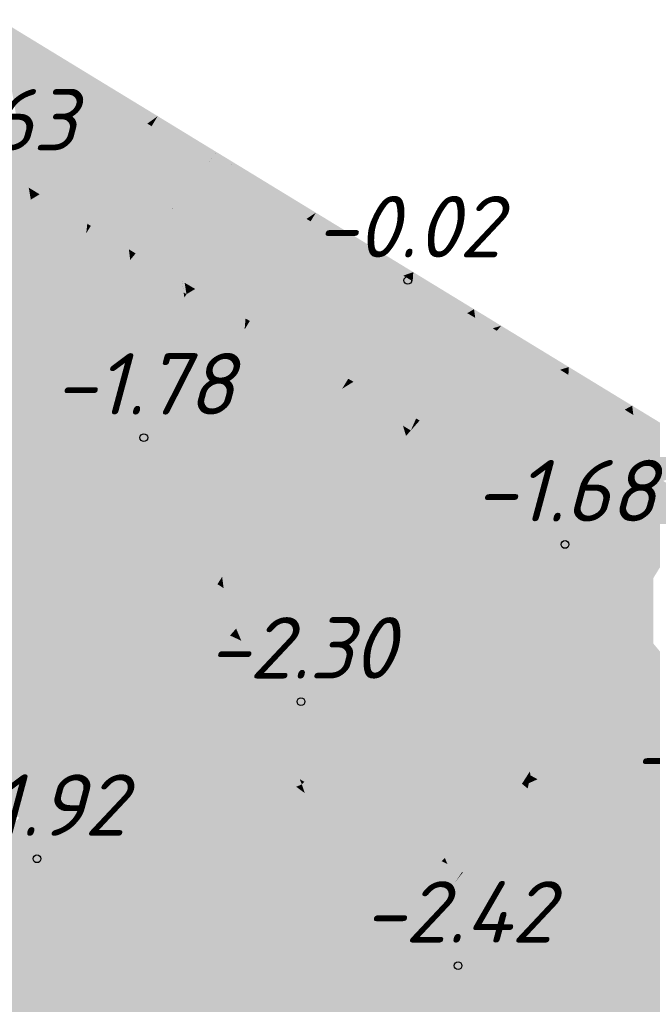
# Model space of a CAD drawing. Header units: metres. Extents: x 30306 to 66711, y 390887 to 402752.
# Tile 61 of 80: x 66217 to 66227, y 402670 to 402686. Entities that reach past the tile are written whole.
import ezdxf

# ---------------------------------------------------------------- set-up
doc = ezdxf.new("R2010")
doc.units = ezdxf.units.M
for name, color, linetype in [('GM-C3D-SURFACE-LABELS', 1, 'Continuous'), ('GM-C3D-SURFACE-TIN', 7, 'Continuous'), ('GM-C3D-SURFACE-TIN LABEL', 7, 'Continuous')]:
    doc.layers.add(name, color=color, linetype=linetype)
doc.styles.get("Standard").update_dxf_attribs({"font": 'isocpeur.ttf'})

msp = doc.modelspace()

# ---------------------------------------------------------------- linework, layer by layer
at = {"layer": 'GM-C3D-SURFACE-TIN', "color": 23, "linetype": 'Continuous', "lineweight": -3}
for points in [[(66216.363, 402685.75), (66217.996, 402684.96), (66216.323, 402685.981)], [(66216.363, 402685.75), (66217.779, 402684.876), (66217.996, 402684.96)], [(66217.899, 402684.802), (66217.996, 402684.96), (66217.779, 402684.876)], [(66217.974, 402684.756), (66217.996, 402684.96), (66217.899, 402684.802)], [(66217.974, 402684.756), (66218.897, 402684.411), (66217.996, 402684.96)], [(66217.974, 402684.756), (66218.728, 402684.29), (66218.897, 402684.411)], [(66218.797, 402684.247), (66218.897, 402684.411), (66218.728, 402684.29)], [(66218.937, 402684.161), (66218.897, 402684.411), (66218.797, 402684.247)], [(66218.937, 402684.161), (66219.579, 402683.994), (66218.897, 402684.411)], [(66218.937, 402684.161), (66219.504, 402683.811), (66219.579, 402683.994)], [(66219.734, 402683.672), (66219.579, 402683.994), (66219.504, 402683.811)], [(66219.734, 402683.672), (66219.855, 402683.826), (66219.579, 402683.994)], [(66219.967, 402683.53), (66219.855, 402683.826), (66219.734, 402683.671)], [(66219.734, 402683.672), (66219.734, 402683.671), (66219.855, 402683.826)], [(66219.967, 402683.53), (66220.134, 402683.656), (66219.855, 402683.826)], [(66219.967, 402683.53), (66219.968, 402683.53), (66220.134, 402683.656)], [(66219.968, 402683.53), (66220.1, 402683.453), (66220.134, 402683.656)], [(66220.43, 402683.259), (66220.134, 402683.656), (66220.1, 402683.453)], [(66220.43, 402683.259), (66220.526, 402683.417), (66220.134, 402683.656)], [(66220.43, 402683.259), (66220.508, 402683.213), (66220.526, 402683.417)], [(66221.317, 402682.739), (66220.526, 402683.417), (66220.508, 402683.213)], [(66221.317, 402682.739), (66221.471, 402682.84), (66220.526, 402683.417)], [(66221.317, 402682.739), (66221.385, 402682.7), (66221.471, 402682.84)], [(66221.385, 402682.7), (66221.502, 402682.631), (66221.471, 402682.84)], [(66222.892, 402681.816), (66223.056, 402681.873), (66221.471, 402682.84)], [(66222.892, 402681.816), (66221.471, 402682.84), (66221.502, 402682.631)], [(66222.892, 402681.816), (66222.987, 402681.76), (66223.056, 402681.873)], [(66222.987, 402681.76), (66223.046, 402681.726), (66223.056, 402681.873)], [(66223.934, 402681.205), (66223.056, 402681.873), (66223.046, 402681.726)], [(66223.934, 402681.205), (66224.044, 402681.27), (66223.056, 402681.873)], [(66223.934, 402681.205), (66223.986, 402681.175), (66224.044, 402681.27)], [(66224.064, 402681.129), (66224.044, 402681.27), (66223.986, 402681.175)], [(66224.18, 402681.061), (66224.224, 402681.161), (66224.044, 402681.27)], [(66224.18, 402681.061), (66224.044, 402681.27), (66224.064, 402681.129)], [(66224.35, 402680.958), (66224.224, 402681.161), (66224.18, 402681.061)], [(66224.35, 402680.958), (66224.485, 402681.001), (66224.224, 402681.161)], [(66224.35, 402680.958), (66224.416, 402680.918), (66224.485, 402681.001)], [(66224.416, 402680.918), (66225.587, 402680.329), (66224.485, 402681.001)], [(66224.416, 402680.918), (66225.283, 402680.383), (66225.587, 402680.329)], [(66225.283, 402680.383), (66225.445, 402680.284), (66225.587, 402680.329)], [(66225.528, 402680.233), (66225.587, 402680.329), (66225.445, 402680.284)], [(66225.58, 402680.2), (66225.587, 402680.329), (66225.528, 402680.233)], [(66225.58, 402680.2), (66226.618, 402679.7), (66225.587, 402680.329)], [(66225.58, 402680.2), (66226.496, 402679.635), (66226.618, 402679.7)], [(66226.556, 402679.598), (66226.618, 402679.7), (66226.496, 402679.635)], [(66226.637, 402679.548), (66226.618, 402679.7), (66226.556, 402679.598)], [(66226.637, 402679.548), (66228.117, 402678.786), (66226.618, 402679.7)], [(66226.637, 402679.548), (66227.955, 402678.735), (66228.117, 402678.786)]]:
    msp.add_solid(points, dxfattribs=at)
at = {"layer": 'GM-C3D-SURFACE-TIN', "color": 40, "linetype": 'Continuous', "lineweight": -3}
for points in [[(66216.514, 402684.88), (66217.779, 402684.876), (66216.363, 402685.75)], [(66216.514, 402684.88), (66217.007, 402684.575), (66217.779, 402684.876)], [(66217.555, 402684.237), (66217.779, 402684.876), (66217.007, 402684.575)], [(66217.555, 402684.237), (66217.899, 402684.802), (66217.779, 402684.876)], [(66217.896, 402684.026), (66217.899, 402684.802), (66217.555, 402684.237)], [(66217.896, 402684.026), (66217.974, 402684.756), (66217.899, 402684.802)], [(66217.896, 402684.026), (66218.728, 402684.29), (66217.974, 402684.756)], [(66217.896, 402684.026), (66218.147, 402683.871), (66218.728, 402684.29)], [(66218.453, 402683.683), (66218.728, 402684.29), (66218.147, 402683.871)], [(66218.453, 402683.683), (66218.797, 402684.247), (66218.728, 402684.29)], [(66219.077, 402683.297), (66218.797, 402684.247), (66218.453, 402683.683)], [(66219.077, 402683.297), (66218.937, 402684.161), (66218.797, 402684.247)], [(66219.077, 402683.297), (66219.504, 402683.811), (66218.937, 402684.161)], [(66219.077, 402683.297), (66219.251, 402683.189), (66219.504, 402683.811)], [(66219.322, 402683.146), (66219.504, 402683.811), (66219.251, 402683.189)], [(66219.322, 402683.146), (66219.734, 402683.672), (66219.504, 402683.811)], [(66219.322, 402683.146), (66219.734, 402683.671), (66219.734, 402683.672)], [(66219.322, 402683.146), (66219.324, 402683.145), (66219.734, 402683.671)], [(66219.397, 402683.102), (66219.734, 402683.671), (66219.324, 402683.145)], [(66219.397, 402683.102), (66219.967, 402683.53), (66219.734, 402683.671)], [(66219.397, 402683.102), (66219.398, 402683.101), (66219.968, 402683.53)], [(66219.397, 402683.102), (66219.968, 402683.53), (66219.967, 402683.53)], [(66219.398, 402683.101), (66220.1, 402683.453), (66219.968, 402683.53)], [(66219.398, 402683.101), (66219.982, 402682.758), (66220.1, 402683.453)], [(66220.087, 402682.697), (66220.1, 402683.453), (66219.982, 402682.758)], [(66220.087, 402682.697), (66220.43, 402683.259), (66220.1, 402683.453)], [(66220.087, 402682.697), (66220.508, 402683.213), (66220.43, 402683.259)], [(66220.087, 402682.697), (66220.445, 402682.487), (66220.508, 402683.213)], [(66220.703, 402682.336), (66220.508, 402683.213), (66220.445, 402682.487)], [(66220.703, 402682.336), (66221.317, 402682.739), (66220.508, 402683.213)], [(66220.703, 402682.336), (66221.385, 402682.7), (66221.317, 402682.739)], [(66220.703, 402682.336), (66221.042, 402682.137), (66221.385, 402682.7)], [(66221.042, 402682.137), (66221.502, 402682.631), (66221.385, 402682.7)], [(66221.042, 402682.137), (66221.627, 402681.794), (66221.502, 402682.631)], [(66222.073, 402681.533), (66222.892, 402681.816), (66221.502, 402682.631)], [(66222.073, 402681.533), (66221.502, 402682.631), (66221.627, 402681.794)], [(66222.073, 402681.533), (66222.987, 402681.76), (66222.892, 402681.816)], [(66222.073, 402681.533), (66222.644, 402681.198), (66222.987, 402681.76)], [(66222.644, 402681.198), (66223.046, 402681.726), (66222.987, 402681.76)], [(66222.644, 402681.198), (66222.997, 402680.991), (66223.046, 402681.726)], [(66223.284, 402680.823), (66223.046, 402681.726), (66222.997, 402680.991)], [(66223.284, 402680.823), (66223.934, 402681.205), (66223.046, 402681.726)], [(66223.284, 402680.823), (66223.986, 402681.175), (66223.934, 402681.205)], [(66223.284, 402680.823), (66223.643, 402680.612), (66223.986, 402681.175)], [(66223.731, 402680.561), (66223.986, 402681.175), (66223.643, 402680.612)], [(66223.731, 402680.561), (66224.064, 402681.129), (66223.986, 402681.175)], [(66223.731, 402680.561), (66224.098, 402680.878), (66224.064, 402681.129)], [(66224.098, 402680.878), (66224.18, 402681.061), (66224.064, 402681.129)], [(66224.098, 402680.878), (66224.35, 402680.958), (66224.18, 402681.061)], [(66223.731, 402680.561), (66223.911, 402680.456), (66224.098, 402680.878)], [(66223.987, 402680.409), (66224.098, 402680.878), (66223.911, 402680.456)], [(66223.987, 402680.409), (66224.138, 402680.588), (66224.098, 402680.878)], [(66224.138, 402680.588), (66224.35, 402680.958), (66224.098, 402680.878)], [(66224.138, 402680.588), (66224.416, 402680.918), (66224.35, 402680.958)], [(66224.138, 402680.588), (66225.283, 402680.383), (66224.416, 402680.918)], [(66224.178, 402680.292), (66224.138, 402680.588), (66223.987, 402680.409)], [(66224.178, 402680.292), (66225.283, 402680.383), (66224.138, 402680.588)], [(66224.178, 402680.292), (66225.445, 402680.284), (66225.283, 402680.383)], [(66224.178, 402680.292), (66224.62, 402680.019), (66225.445, 402680.284)], [(66225.185, 402679.671), (66225.445, 402680.284), (66224.62, 402680.019)], [(66225.185, 402679.671), (66225.528, 402680.233), (66225.445, 402680.284)], [(66225.544, 402679.449), (66225.528, 402680.233), (66225.185, 402679.671)], [(66225.544, 402679.449), (66225.58, 402680.2), (66225.528, 402680.233)], [(66225.544, 402679.449), (66226.496, 402679.635), (66225.58, 402680.2)], [(66225.544, 402679.449), (66225.823, 402679.277), (66226.496, 402679.635)], [(66226.213, 402679.036), (66226.496, 402679.635), (66225.823, 402679.277)], [(66226.213, 402679.036), (66226.556, 402679.598), (66226.496, 402679.635)], [(66226.74, 402678.711), (66226.556, 402679.598), (66226.213, 402679.036)], [(66226.74, 402678.711), (66226.637, 402679.548), (66226.556, 402679.598)], [(66226.74, 402678.711), (66227.955, 402678.735), (66226.637, 402679.548)], [(66226.74, 402678.711), (66227.121, 402678.476), (66227.955, 402678.735)]]:
    msp.add_solid(points, dxfattribs=at)
at = {"layer": 'GM-C3D-SURFACE-TIN', "color": 50, "linetype": 'Continuous', "lineweight": -3}
for points in [[(66216.595, 402684.415), (66217.007, 402684.575), (66216.514, 402684.88)], [(66216.595, 402684.415), (66217.555, 402684.237), (66217.007, 402684.575)], [(66216.66, 402684.044), (66216.595, 402684.415), (66216.208, 402684.322)], [(66216.66, 402684.044), (66217.378, 402683.948), (66216.595, 402684.415)], [(66216.595, 402684.415), (66217.378, 402683.948), (66217.555, 402684.237)], [(66217.378, 402683.948), (66217.896, 402684.026), (66217.555, 402684.237)], [(66216.66, 402684.044), (66217.224, 402683.696), (66217.378, 402683.948)], [(66217.378, 402683.948), (66217.857, 402683.663), (66217.896, 402684.026)], [(66217.857, 402683.663), (66218.147, 402683.871), (66217.896, 402684.026)], [(66217.224, 402683.696), (66217.857, 402683.663), (66217.378, 402683.948)], [(66217.857, 402683.663), (66218.453, 402683.683), (66218.147, 402683.871)], [(66217.224, 402683.696), (66217.563, 402683.488), (66217.857, 402683.663)], [(66217.822, 402683.328), (66217.857, 402683.663), (66217.563, 402683.488)], [(66217.822, 402683.328), (66218.285, 402683.408), (66217.857, 402683.663)], [(66217.857, 402683.663), (66218.285, 402683.408), (66218.453, 402683.683)], [(66218.285, 402683.408), (66219.077, 402683.297), (66218.453, 402683.683)], [(66217.822, 402683.328), (66218.123, 402683.143), (66218.285, 402683.408)], [(66218.334, 402683.013), (66218.285, 402683.408), (66218.123, 402683.143)], [(66218.334, 402683.013), (66219.135, 402682.902), (66218.285, 402683.408)], [(66218.285, 402683.408), (66219.135, 402682.902), (66219.139, 402682.913)], [(66218.285, 402683.408), (66219.139, 402682.913), (66219.077, 402683.297)], [(66219.139, 402682.913), (66219.251, 402683.189), (66219.077, 402683.297)], [(66219.139, 402682.913), (66219.322, 402683.146), (66219.251, 402683.189)], [(66219.14, 402682.908), (66219.322, 402683.146), (66219.139, 402682.913)], [(66219.14, 402682.908), (66219.324, 402683.145), (66219.322, 402683.146)], [(66219.14, 402682.908), (66219.397, 402683.102), (66219.324, 402683.145)], [(66219.14, 402682.906), (66219.398, 402683.101), (66219.397, 402683.102)], [(66219.14, 402682.906), (66219.397, 402683.102), (66219.14, 402682.908)], [(66219.927, 402682.435), (66219.398, 402683.101), (66219.14, 402682.906)], [(66219.927, 402682.435), (66219.982, 402682.758), (66219.398, 402683.101)], [(66218.334, 402683.013), (66218.926, 402682.649), (66219.135, 402682.902)], [(66218.926, 402682.649), (66219.191, 402682.49), (66219.135, 402682.902)], [(66219.135, 402682.902), (66219.14, 402682.908), (66219.139, 402682.913)], [(66219.135, 402682.902), (66219.14, 402682.906), (66219.14, 402682.908)], [(66219.141, 402682.898), (66219.14, 402682.906), (66219.135, 402682.902)], [(66219.195, 402682.488), (66219.141, 402682.898), (66219.135, 402682.902)], [(66219.195, 402682.488), (66219.135, 402682.902), (66219.191, 402682.49)], [(66219.927, 402682.435), (66219.14, 402682.906), (66219.141, 402682.898)], [(66219.195, 402682.488), (66219.209, 402682.479), (66219.141, 402682.898)], [(66219.758, 402682.158), (66219.927, 402682.435), (66219.141, 402682.898)], [(66219.758, 402682.158), (66219.141, 402682.898), (66219.209, 402682.479)], [(66219.927, 402682.435), (66220.087, 402682.697), (66219.982, 402682.758)], [(66220.416, 402682.147), (66220.087, 402682.697), (66219.927, 402682.435)], [(66220.416, 402682.147), (66220.445, 402682.487), (66220.087, 402682.697)], [(66220.1, 402681.957), (66219.927, 402682.435), (66219.758, 402682.158)], [(66220.1, 402681.957), (66220.416, 402682.147), (66219.927, 402682.435)], [(66220.416, 402682.147), (66220.703, 402682.336), (66220.445, 402682.487)], [(66220.881, 402681.873), (66220.703, 402682.336), (66220.416, 402682.147)], [(66220.881, 402681.873), (66221.042, 402682.137), (66220.703, 402682.336)], [(66220.1, 402681.957), (66220.385, 402681.79), (66220.416, 402682.147)], [(66220.712, 402681.598), (66220.416, 402682.147), (66220.385, 402681.79)], [(66220.712, 402681.598), (66220.881, 402681.873), (66220.416, 402682.147)], [(66221.686, 402681.399), (66221.042, 402682.137), (66220.881, 402681.873)], [(66221.686, 402681.399), (66221.627, 402681.794), (66221.042, 402682.137)], [(66221.282, 402681.264), (66220.881, 402681.873), (66220.712, 402681.598)], [(66221.282, 402681.264), (66221.686, 402681.399), (66220.881, 402681.873)], [(66221.686, 402681.399), (66222.073, 402681.533), (66221.627, 402681.794)], [(66222.481, 402680.93), (66222.073, 402681.533), (66221.686, 402681.399)], [(66222.481, 402680.93), (66222.644, 402681.198), (66222.073, 402681.533)], [(66221.282, 402681.264), (66221.747, 402680.991), (66221.686, 402681.399)], [(66222.315, 402680.658), (66222.481, 402680.93), (66221.686, 402681.399)], [(66222.315, 402680.658), (66221.686, 402681.399), (66221.747, 402680.991)], [(66222.973, 402680.64), (66222.644, 402681.198), (66222.481, 402680.93)], [(66222.973, 402680.64), (66222.997, 402680.991), (66222.644, 402681.198)], [(66222.973, 402680.64), (66223.284, 402680.823), (66222.997, 402680.991)], [(66222.668, 402680.451), (66222.481, 402680.93), (66222.315, 402680.658)], [(66222.668, 402680.451), (66222.973, 402680.64), (66222.481, 402680.93)], [(66223.478, 402680.342), (66223.284, 402680.823), (66222.973, 402680.64)], [(66223.478, 402680.342), (66223.643, 402680.612), (66223.284, 402680.823)], [(66222.668, 402680.451), (66222.949, 402680.286), (66222.973, 402680.64)], [(66223.314, 402680.072), (66222.973, 402680.64), (66222.949, 402680.286)], [(66223.314, 402680.072), (66223.478, 402680.342), (66222.973, 402680.64)], [(66223.478, 402680.342), (66223.731, 402680.561), (66223.643, 402680.612)], [(66223.781, 402680.164), (66223.731, 402680.561), (66223.478, 402680.342)], [(66223.781, 402680.164), (66223.911, 402680.456), (66223.731, 402680.561)], [(66223.314, 402680.072), (66223.35, 402680.051), (66223.478, 402680.342)], [(66223.569, 402679.923), (66223.478, 402680.342), (66223.35, 402680.051)], [(66223.569, 402679.923), (66223.781, 402680.164), (66223.478, 402680.342)], [(66223.781, 402680.164), (66223.987, 402680.409), (66223.911, 402680.456)], [(66223.781, 402680.164), (66224.178, 402680.292), (66223.987, 402680.409)], [(66223.781, 402680.164), (66224.232, 402679.894), (66224.178, 402680.292)], [(66224.232, 402679.894), (66224.62, 402680.019), (66224.178, 402680.292)], [(66223.569, 402679.923), (66223.855, 402679.755), (66223.781, 402680.164)], [(66223.855, 402679.755), (66224.232, 402679.894), (66223.781, 402680.164)], [(66224.232, 402679.894), (66225.185, 402679.671), (66224.62, 402680.019)], [(66223.855, 402679.755), (66224.183, 402679.554), (66224.232, 402679.894)], [(66224.287, 402679.49), (66224.232, 402679.894), (66224.183, 402679.554)], [(66224.287, 402679.49), (66225.03, 402679.417), (66224.232, 402679.894)], [(66224.232, 402679.894), (66225.03, 402679.417), (66225.185, 402679.671)], [(66225.03, 402679.417), (66225.544, 402679.449), (66225.185, 402679.671)], [(66224.287, 402679.49), (66224.86, 402679.138), (66225.03, 402679.417)], [(66224.86, 402679.138), (66225.528, 402679.12), (66225.03, 402679.417)], [(66225.03, 402679.417), (66225.528, 402679.12), (66225.544, 402679.449)], [(66225.528, 402679.12), (66225.823, 402679.277), (66225.544, 402679.449)], [(66225.528, 402679.12), (66226.213, 402679.036), (66225.823, 402679.277)], [(66224.86, 402679.138), (66225.21, 402678.922), (66225.528, 402679.12)], [(66225.509, 402678.738), (66225.528, 402679.12), (66225.21, 402678.922)], [(66225.509, 402678.738), (66226.068, 402678.797), (66225.528, 402679.12)], [(66225.528, 402679.12), (66226.068, 402678.797), (66226.213, 402679.036)], [(66226.068, 402678.797), (66226.74, 402678.711), (66226.213, 402679.036)], [(66225.509, 402678.738), (66225.889, 402678.504), (66226.068, 402678.797)], [(66225.889, 402678.504), (66226.782, 402678.371), (66226.068, 402678.797)], [(66226.068, 402678.797), (66226.782, 402678.371), (66226.74, 402678.711)], [(66226.782, 402678.371), (66227.121, 402678.476), (66226.74, 402678.711)], [(66225.889, 402678.504), (66226.384, 402678.2), (66226.782, 402678.371)], [(66226.782, 402678.371), (66227.707, 402678.114), (66227.121, 402678.476)], [(66226.838, 402677.921), (66226.782, 402678.371), (66226.384, 402678.2)], [(66226.838, 402677.921), (66227.575, 402677.897), (66226.782, 402678.371)], [(66226.782, 402678.371), (66227.575, 402677.897), (66227.707, 402678.114)], [(66226.838, 402677.921), (66227.384, 402677.585), (66227.575, 402677.897)]]:
    msp.add_solid(points, dxfattribs=at)
at = {"layer": 'GM-C3D-SURFACE-TIN', "color": 60, "linetype": 'Continuous', "lineweight": -3}
for points in [[(66216.798, 402683.248), (66216.208, 402684.322), (66215.376, 402684.123)], [(66216.798, 402683.248), (66216.66, 402684.044), (66216.208, 402684.322)], [(66216.798, 402683.248), (66217.224, 402683.696), (66216.66, 402684.044)], [(66216.798, 402683.248), (66216.909, 402683.18), (66217.224, 402683.696)], [(66216.909, 402683.18), (66217.563, 402683.488), (66217.224, 402683.696)], [(66216.909, 402683.18), (66216.976, 402683.139), (66217.563, 402683.488)], [(66217.751, 402682.661), (66217.563, 402683.488), (66216.976, 402683.139)], [(66217.751, 402682.661), (66217.822, 402683.328), (66217.563, 402683.488)], [(66217.751, 402682.661), (66218.123, 402683.143), (66217.822, 402683.328)], [(66217.751, 402682.661), (66217.808, 402682.626), (66218.123, 402683.143)], [(66218.428, 402682.244), (66218.123, 402683.143), (66217.808, 402682.626)], [(66218.428, 402682.244), (66218.334, 402683.013), (66218.123, 402683.143)], [(66218.428, 402682.244), (66218.926, 402682.649), (66218.334, 402683.013)], [(66218.428, 402682.244), (66218.537, 402682.177), (66218.926, 402682.649)], [(66218.537, 402682.177), (66219.191, 402682.49), (66218.926, 402682.649)], [(66218.537, 402682.177), (66219.294, 402681.724), (66219.191, 402682.49)], [(66219.295, 402681.723), (66219.195, 402682.488), (66219.191, 402682.49)], [(66219.295, 402681.723), (66219.191, 402682.49), (66219.294, 402681.724)], [(66219.295, 402681.723), (66219.209, 402682.479), (66219.195, 402682.488)], [(66219.295, 402681.723), (66219.335, 402681.7), (66219.209, 402682.479)], [(66219.441, 402681.638), (66219.758, 402682.158), (66219.209, 402682.479)], [(66219.441, 402681.638), (66219.209, 402682.479), (66219.335, 402681.7)], [(66219.507, 402681.599), (66219.758, 402682.158), (66219.441, 402681.638)], [(66219.507, 402681.599), (66220.1, 402681.957), (66219.758, 402682.158)], [(66219.507, 402681.599), (66220.385, 402681.79), (66220.1, 402681.957)], [(66219.507, 402681.599), (66220.326, 402681.119), (66220.385, 402681.79)], [(66220.396, 402681.078), (66220.385, 402681.79), (66220.326, 402681.119)], [(66220.396, 402681.078), (66220.712, 402681.598), (66220.385, 402681.79)], [(66220.516, 402681.008), (66220.712, 402681.598), (66220.396, 402681.078)], [(66220.516, 402681.008), (66221.282, 402681.264), (66220.712, 402681.598)], [(66220.516, 402681.008), (66221.747, 402680.991), (66221.282, 402681.264)], [(66220.516, 402681.008), (66221.862, 402680.218), (66221.747, 402680.991)], [(66221.998, 402680.138), (66222.315, 402680.658), (66221.747, 402680.991)], [(66221.998, 402680.138), (66221.747, 402680.991), (66221.862, 402680.218)], [(66222.083, 402680.089), (66222.315, 402680.658), (66221.998, 402680.138)], [(66222.083, 402680.089), (66222.668, 402680.451), (66222.315, 402680.658)], [(66222.083, 402680.089), (66222.949, 402680.286), (66222.668, 402680.451)], [(66222.083, 402680.089), (66222.903, 402679.608), (66222.949, 402680.286)], [(66222.997, 402679.553), (66222.949, 402680.286), (66222.903, 402679.608)], [(66222.997, 402679.553), (66223.314, 402680.072), (66222.949, 402680.286)], [(66222.997, 402679.553), (66223.35, 402680.051), (66223.314, 402680.072)], [(66222.997, 402679.553), (66223.102, 402679.491), (66223.35, 402680.051)], [(66223.159, 402679.458), (66223.35, 402680.051), (66223.102, 402679.491)], [(66223.159, 402679.458), (66223.569, 402679.923), (66223.35, 402680.051)], [(66223.159, 402679.458), (66223.855, 402679.755), (66223.569, 402679.923)], [(66223.159, 402679.458), (66223.999, 402678.967), (66223.855, 402679.755)], [(66223.999, 402678.967), (66224.183, 402679.554), (66223.855, 402679.755)], [(66223.999, 402678.967), (66224.09, 402678.911), (66224.183, 402679.554)], [(66224.392, 402678.725), (66224.183, 402679.554), (66224.09, 402678.911)], [(66224.392, 402678.725), (66224.287, 402679.49), (66224.183, 402679.554)], [(66224.392, 402678.725), (66224.86, 402679.138), (66224.287, 402679.49)], [(66224.392, 402678.725), (66224.549, 402678.629), (66224.86, 402679.138)], [(66224.549, 402678.629), (66225.21, 402678.922), (66224.86, 402679.138)], [(66224.549, 402678.629), (66224.646, 402678.569), (66225.21, 402678.922)], [(66225.476, 402678.058), (66225.21, 402678.922), (66224.646, 402678.569)], [(66225.476, 402678.058), (66225.509, 402678.738), (66225.21, 402678.922)], [(66225.476, 402678.058), (66225.889, 402678.504), (66225.509, 402678.738)], [(66225.476, 402678.058), (66225.579, 402677.995), (66225.889, 402678.504)], [(66225.579, 402677.995), (66226.384, 402678.2), (66225.889, 402678.504)], [(66225.579, 402677.995), (66225.712, 402677.914), (66226.384, 402678.2)], [(66226.931, 402677.163), (66226.384, 402678.2), (66225.712, 402677.914)], [(66226.931, 402677.163), (66226.838, 402677.921), (66226.384, 402678.2)], [(66226.931, 402677.163), (66227.384, 402677.585), (66226.838, 402677.921)], [(66226.931, 402677.163), (66227.074, 402677.076), (66227.384, 402677.585)], [(66216.427, 402670.352), (66216.554, 402669.123), (66217.213, 402669.736)]]:
    msp.add_solid(points, dxfattribs=at)
at = {"layer": 'GM-C3D-SURFACE-TIN', "color": 70, "linetype": 'Continuous', "lineweight": -3}
for points in [[(66215.158, 402684.071), (66216.798, 402683.248), (66215.376, 402684.123)], [(66215.158, 402684.071), (66216.832, 402683.053), (66216.798, 402683.248)], [(66215.158, 402684.071), (66216.084, 402681.879), (66216.832, 402683.053)], [(66216.832, 402683.053), (66216.909, 402683.18), (66216.798, 402683.248)], [(66216.832, 402683.053), (66216.976, 402683.139), (66216.909, 402683.18)], [(66216.832, 402683.053), (66217.751, 402682.661), (66216.976, 402683.139)], [(66216.832, 402683.053), (66216.084, 402681.879), (66217.734, 402682.505)], [(66216.832, 402683.053), (66217.734, 402682.505), (66217.751, 402682.661)], [(66217.734, 402682.505), (66217.808, 402682.626), (66217.751, 402682.661)], [(66217.734, 402682.505), (66218.428, 402682.244), (66217.808, 402682.626)], [(66217.734, 402682.505), (66216.084, 402681.879), (66217.53, 402680.955)], [(66217.734, 402682.505), (66217.53, 402680.955), (66218.073, 402681.614)], [(66217.734, 402682.505), (66218.073, 402681.614), (66218.449, 402682.071)], [(66217.734, 402682.505), (66218.449, 402682.071), (66218.428, 402682.244)], [(66218.449, 402682.071), (66218.537, 402682.177), (66218.428, 402682.244)], [(66219.319, 402681.542), (66218.537, 402682.177), (66218.449, 402682.071)], [(66219.319, 402681.542), (66219.294, 402681.724), (66218.537, 402682.177)], [(66219.319, 402681.542), (66218.449, 402682.071), (66218.073, 402681.614)], [(66215.431, 402680.071), (66216.863, 402680.146), (66216.084, 402681.879)], [(66216.863, 402680.146), (66217.53, 402680.955), (66216.084, 402681.879)], [(66219.319, 402681.542), (66219.295, 402681.723), (66219.294, 402681.724)], [(66219.365, 402681.514), (66219.335, 402681.7), (66219.295, 402681.723)], [(66219.365, 402681.514), (66219.295, 402681.723), (66219.319, 402681.542)], [(66219.365, 402681.514), (66219.441, 402681.638), (66219.335, 402681.7)], [(66219.365, 402681.514), (66219.507, 402681.599), (66219.441, 402681.638)], [(66218.073, 402681.614), (66217.53, 402680.955), (66218.58, 402680.283)], [(66219.319, 402681.542), (66218.073, 402681.614), (66219.33, 402681.459)], [(66219.33, 402681.459), (66218.073, 402681.614), (66218.58, 402680.283)], [(66219.365, 402681.514), (66219.319, 402681.542), (66219.33, 402681.459)], [(66220.311, 402680.939), (66219.365, 402681.514), (66219.33, 402681.459)], [(66220.311, 402680.939), (66219.507, 402681.599), (66219.365, 402681.514)], [(66220.311, 402680.939), (66220.326, 402681.119), (66219.507, 402681.599)], [(66219.33, 402681.459), (66218.58, 402680.283), (66219.445, 402680.611)], [(66220.311, 402680.939), (66219.33, 402681.459), (66219.445, 402680.611)], [(66220.311, 402680.939), (66220.396, 402681.078), (66220.326, 402681.119)], [(66220.311, 402680.939), (66220.516, 402681.008), (66220.396, 402681.078)], [(66221.898, 402679.975), (66220.516, 402681.008), (66220.311, 402680.939)], [(66221.898, 402679.975), (66221.862, 402680.218), (66220.516, 402681.008)], [(66216.863, 402680.146), (66218.58, 402680.283), (66217.53, 402680.955)], [(66220.311, 402680.939), (66219.445, 402680.611), (66219.575, 402679.647)], [(66220.311, 402680.939), (66219.575, 402679.647), (66221.077, 402678.687)], [(66221.898, 402679.975), (66220.311, 402680.939), (66221.077, 402678.687)], [(66219.445, 402680.611), (66218.58, 402680.283), (66219.575, 402679.647)], [(66217.217, 402678.925), (66218.58, 402680.283), (66216.863, 402680.146)], [(66217.217, 402678.925), (66217.574, 402678.708), (66218.58, 402680.283)], [(66217.745, 402678.604), (66218.58, 402680.283), (66217.574, 402678.708)], [(66217.745, 402678.604), (66219.575, 402679.647), (66218.58, 402680.283)], [(66221.898, 402679.975), (66221.998, 402680.138), (66221.862, 402680.218)], [(66215.431, 402680.071), (66215.484, 402680.035), (66216.863, 402680.146)], [(66216.312, 402679.477), (66216.863, 402680.146), (66215.484, 402680.035)], [(66216.312, 402679.477), (66217.217, 402678.925), (66216.863, 402680.146)], [(66221.898, 402679.975), (66222.083, 402680.089), (66221.998, 402680.138)], [(66222.888, 402679.374), (66222.083, 402680.089), (66221.898, 402679.975)], [(66222.888, 402679.374), (66222.903, 402679.608), (66222.083, 402680.089)], [(66222.888, 402679.374), (66221.898, 402679.975), (66221.077, 402678.687)], [(66218.01, 402678.442), (66219.575, 402679.647), (66217.745, 402678.604)], [(66218.01, 402678.442), (66219.72, 402678.579), (66219.575, 402679.647)], [(66219.72, 402678.579), (66221.077, 402678.687), (66219.575, 402679.647)], [(66222.888, 402679.374), (66222.997, 402679.553), (66222.903, 402679.608)], [(66223.016, 402679.296), (66222.997, 402679.553), (66222.888, 402679.374)], [(66223.016, 402679.296), (66223.102, 402679.491), (66222.997, 402679.553)], [(66223.016, 402679.296), (66223.159, 402679.458), (66223.102, 402679.491)], [(66224.055, 402678.664), (66223.159, 402679.458), (66223.016, 402679.296)], [(66224.055, 402678.664), (66223.999, 402678.967), (66223.159, 402679.458)], [(66222.888, 402679.374), (66221.077, 402678.687), (66221.974, 402678.114)], [(66222.888, 402679.374), (66221.974, 402678.114), (66222.938, 402679.207)], [(66223.016, 402679.296), (66222.888, 402679.374), (66222.938, 402679.207)], [(66224.055, 402678.664), (66223.016, 402679.296), (66222.938, 402679.207)], [(66222.938, 402679.207), (66221.974, 402678.114), (66223.574, 402677.091)], [(66224.055, 402678.664), (66222.938, 402679.207), (66224.171, 402678.027)], [(66224.171, 402678.027), (66222.938, 402679.207), (66223.574, 402677.091)], [(66224.055, 402678.664), (66224.09, 402678.911), (66223.999, 402678.967)], [(66224.055, 402678.664), (66224.392, 402678.725), (66224.09, 402678.911)], [(66218.01, 402678.442), (66219.823, 402677.337), (66219.72, 402678.579)], [(66219.894, 402677.294), (66221.077, 402678.687), (66219.72, 402678.579)], [(66219.894, 402677.294), (66219.72, 402678.579), (66219.823, 402677.337)], [(66219.894, 402677.294), (66220.109, 402677.172), (66221.077, 402678.687)], [(66220.614, 402676.887), (66221.077, 402678.687), (66220.109, 402677.172)], [(66220.614, 402676.887), (66220.882, 402676.876), (66221.077, 402678.687)], [(66220.882, 402676.876), (66221.974, 402678.114), (66221.077, 402678.687)], [(66224.055, 402678.664), (66224.431, 402678.436), (66224.392, 402678.725)], [(66224.055, 402678.664), (66224.171, 402678.027), (66224.431, 402678.436)], [(66224.431, 402678.436), (66224.549, 402678.629), (66224.392, 402678.725)], [(66224.431, 402678.436), (66224.646, 402678.569), (66224.549, 402678.629)], [(66224.431, 402678.436), (66224.171, 402678.027), (66225.464, 402677.808)], [(66224.431, 402678.436), (66225.476, 402678.058), (66224.646, 402678.569)], [(66224.431, 402678.436), (66225.464, 402677.808), (66225.476, 402678.058)], [(66220.882, 402676.876), (66223.574, 402677.091), (66221.974, 402678.114)], [(66224.171, 402678.027), (66223.574, 402677.091), (66224.292, 402677.364)], [(66225.464, 402677.808), (66224.171, 402678.027), (66224.292, 402677.364)], [(66225.464, 402677.808), (66225.579, 402677.995), (66225.476, 402678.058)], [(66225.464, 402677.808), (66225.712, 402677.914), (66225.579, 402677.995)], [(66225.464, 402677.808), (66224.292, 402677.364), (66224.443, 402676.535)], [(66225.464, 402677.808), (66224.443, 402676.535), (66226.07, 402675.495)], [(66225.464, 402677.808), (66226.931, 402677.163), (66225.712, 402677.914)], [(66225.464, 402677.808), (66226.964, 402676.896), (66226.931, 402677.163)], [(66225.464, 402677.808), (66226.07, 402675.495), (66226.964, 402676.896)], [(66224.292, 402677.364), (66223.574, 402677.091), (66224.443, 402676.535)], [(66226.964, 402676.896), (66227.074, 402677.076), (66226.931, 402677.163)], [(66221.124, 402676.602), (66223.574, 402677.091), (66220.882, 402676.876)], [(66221.124, 402676.602), (66222.701, 402675.726), (66223.574, 402677.091)], [(66222.96, 402675.582), (66223.574, 402677.091), (66222.701, 402675.726)], [(66222.96, 402675.582), (66224.443, 402676.535), (66223.574, 402677.091)], [(66220.614, 402676.887), (66220.665, 402676.859), (66220.882, 402676.876)], [(66220.665, 402676.859), (66220.799, 402676.783), (66220.882, 402676.876)], [(66220.799, 402676.783), (66221.124, 402676.602), (66220.882, 402676.876)], [(66226.964, 402676.896), (66226.07, 402675.495), (66226.96, 402675.832)], [(66223.486, 402675.289), (66224.443, 402676.535), (66222.96, 402675.582)], [(66223.486, 402675.289), (66224.654, 402675.382), (66224.443, 402676.535)], [(66224.654, 402675.382), (66226.07, 402675.495), (66224.443, 402676.535)], [(66226.96, 402675.832), (66226.07, 402675.495), (66226.432, 402675.264)], [(66226.96, 402675.832), (66226.432, 402675.264), (66228.567, 402673.899)], [(66223.486, 402675.289), (66224.409, 402674.776), (66224.654, 402675.382)], [(66224.805, 402674.556), (66224.654, 402675.382), (66224.409, 402674.776)], [(66224.805, 402674.556), (66226.07, 402675.495), (66224.654, 402675.382)], [(66224.805, 402674.556), (66225.271, 402674.244), (66226.07, 402675.495)], [(66225.271, 402674.244), (66226.432, 402675.264), (66226.07, 402675.495)], [(66225.271, 402674.244), (66225.372, 402674.177), (66226.432, 402675.264)], [(66225.372, 402674.177), (66225.403, 402674.156), (66226.432, 402675.264)], [(66225.472, 402674.098), (66226.432, 402675.264), (66225.403, 402674.156)], [(66225.472, 402674.098), (66228.567, 402673.899), (66226.432, 402675.264)], [(66225.472, 402674.098), (66225.958, 402673.691), (66228.567, 402673.899)], [(66227.57, 402672.34), (66228.567, 402673.899), (66225.958, 402673.691)], [(66216.699, 402672.961), (66216.643, 402672.994), (66216.203, 402672.521)], [(66217.796, 402672.101), (66216.699, 402672.961), (66216.203, 402672.521)], [(66217.796, 402672.101), (66216.203, 402672.521), (66216.427, 402670.352)], [(66217.796, 402672.101), (66216.427, 402670.352), (66217.213, 402669.736)], [(66217.796, 402672.101), (66217.213, 402669.736), (66218.858, 402671.269)], [(66218.889, 402671.245), (66218.858, 402671.269), (66217.213, 402669.736)], [(66218.889, 402671.245), (66217.213, 402669.736), (66217.221, 402669.729)], [(66218.889, 402671.245), (66217.221, 402669.729), (66217.399, 402669.59)], [(66218.889, 402671.245), (66217.399, 402669.59), (66218.924, 402671.217)], [(66218.924, 402671.217), (66217.399, 402669.59), (66218.76, 402668.524)], [(66218.924, 402671.217), (66218.76, 402668.524), (66219.198, 402671.003)], [(66219.198, 402671.003), (66218.76, 402668.524), (66219.256, 402668.18)], [(66219.198, 402671.003), (66219.256, 402668.18), (66220.935, 402669.798)]]:
    msp.add_solid(points, dxfattribs=at)
at = {"layer": 'GM-C3D-SURFACE-TIN', "color": 90, "linetype": 'Continuous', "lineweight": -3}
for points in [[(66217.372, 402678.391), (66216.312, 402679.477), (66216.092, 402679.21)], [(66217.372, 402678.391), (66217.217, 402678.925), (66216.312, 402679.477)], [(66215.868, 402677.642), (66217.372, 402678.391), (66216.092, 402679.21)], [(66217.372, 402678.391), (66217.574, 402678.708), (66217.217, 402678.925)], [(66217.372, 402678.391), (66217.745, 402678.604), (66217.574, 402678.708)], [(66217.372, 402678.391), (66218.01, 402678.442), (66217.745, 402678.604)], [(66219.869, 402676.795), (66218.01, 402678.442), (66217.372, 402678.391)], [(66219.869, 402676.795), (66219.823, 402677.337), (66218.01, 402678.442)], [(66215.868, 402677.642), (66216.658, 402677.326), (66217.372, 402678.391)], [(66216.658, 402677.326), (66218.059, 402676.766), (66217.372, 402678.391)], [(66218.059, 402676.766), (66219.869, 402676.795), (66217.372, 402678.391)], [(66216.255, 402676.725), (66216.658, 402677.326), (66215.868, 402677.642)], [(66216.255, 402676.725), (66218.059, 402676.766), (66216.658, 402677.326)], [(66219.869, 402676.795), (66219.894, 402677.294), (66219.823, 402677.337)], [(66219.869, 402676.795), (66219.945, 402676.915), (66219.894, 402677.294)], [(66219.945, 402676.915), (66220.109, 402677.172), (66219.894, 402677.294)], [(66219.945, 402676.915), (66220.614, 402676.887), (66220.109, 402677.172)], [(66219.869, 402676.795), (66219.96, 402676.803), (66219.945, 402676.915)], [(66219.96, 402676.803), (66220.614, 402676.887), (66219.945, 402676.915)], [(66219.96, 402676.803), (66220.665, 402676.859), (66220.614, 402676.887)], [(66220.471, 402676.41), (66220.665, 402676.859), (66219.96, 402676.803)], [(66220.471, 402676.41), (66220.799, 402676.783), (66220.665, 402676.859)], [(66216.255, 402676.725), (66214.82, 402675.269), (66217.291, 402673.69)], [(66216.255, 402676.725), (66218.749, 402675.131), (66218.059, 402676.766)], [(66216.255, 402676.725), (66217.291, 402673.69), (66218.749, 402675.131)], [(66218.059, 402676.766), (66219.47, 402676.202), (66219.869, 402676.795)], [(66218.749, 402675.131), (66219.47, 402676.202), (66218.059, 402676.766)], [(66219.47, 402676.202), (66220.005, 402676.472), (66219.869, 402676.795)], [(66219.97, 402676.731), (66219.96, 402676.803), (66219.869, 402676.795)], [(66220.005, 402676.472), (66219.97, 402676.731), (66219.869, 402676.795)], [(66220.471, 402676.41), (66219.96, 402676.803), (66219.97, 402676.731)], [(66220.005, 402676.472), (66220.471, 402676.41), (66219.97, 402676.731)], [(66222.365, 402675.199), (66220.799, 402676.783), (66220.471, 402676.41)], [(66222.365, 402675.199), (66221.124, 402676.602), (66220.799, 402676.783)], [(66222.365, 402675.199), (66222.701, 402675.726), (66221.124, 402676.602)], [(66219.47, 402676.202), (66220.074, 402675.96), (66220.005, 402676.472)], [(66220.074, 402675.96), (66220.173, 402676.073), (66220.005, 402676.472)], [(66220.173, 402676.073), (66220.471, 402676.41), (66220.005, 402676.472)], [(66220.257, 402675.875), (66220.471, 402676.41), (66220.173, 402676.073)], [(66220.257, 402675.875), (66222.365, 402675.199), (66220.471, 402676.41)], [(66218.749, 402675.131), (66218.977, 402674.986), (66219.47, 402676.202)], [(66218.977, 402674.986), (66220.074, 402675.96), (66219.47, 402676.202)], [(66220.074, 402675.96), (66220.257, 402675.875), (66220.173, 402676.073)], [(66219.808, 402674.454), (66220.074, 402675.96), (66218.977, 402674.986)], [(66219.808, 402674.454), (66220.257, 402675.875), (66220.074, 402675.96)], [(66220.196, 402674.206), (66220.257, 402675.875), (66219.808, 402674.454)], [(66220.196, 402674.206), (66221.207, 402673.623), (66220.257, 402675.875)], [(66221.207, 402673.623), (66222.208, 402674.967), (66220.257, 402675.875)], [(66220.257, 402675.875), (66222.208, 402674.967), (66222.365, 402675.199)], [(66222.365, 402675.199), (66222.96, 402675.582), (66222.701, 402675.726)], [(66222.365, 402675.199), (66223.486, 402675.289), (66222.96, 402675.582)], [(66214.82, 402675.269), (66214.784, 402675.231), (66217.291, 402673.69)], [(66214.784, 402675.231), (66216.584, 402673.03), (66217.291, 402673.69)], [(66224.126, 402674.073), (66223.486, 402675.289), (66222.365, 402675.199)], [(66224.126, 402674.073), (66224.409, 402674.776), (66223.486, 402675.289)], [(66218.749, 402675.131), (66217.291, 402673.69), (66218.839, 402674.863)], [(66218.749, 402675.131), (66218.839, 402674.863), (66218.977, 402674.986)], [(66222.208, 402674.967), (66222.525, 402674.819), (66222.365, 402675.199)], [(66222.525, 402674.819), (66224.126, 402674.073), (66222.365, 402675.199)], [(66219.808, 402674.454), (66218.977, 402674.986), (66218.839, 402674.863)], [(66221.207, 402673.623), (66221.274, 402673.584), (66222.208, 402674.967)], [(66221.274, 402673.584), (66222.525, 402674.819), (66222.208, 402674.967)], [(66218.839, 402674.863), (66217.291, 402673.69), (66217.423, 402673.605)], [(66218.839, 402674.863), (66217.423, 402673.605), (66219.521, 402672.829)], [(66219.808, 402674.454), (66218.839, 402674.863), (66219.521, 402672.829)], [(66221.274, 402673.584), (66221.284, 402673.578), (66222.525, 402674.819)], [(66222.283, 402673.002), (66222.525, 402674.819), (66221.284, 402673.578)], [(66222.283, 402673.002), (66223.57, 402672.339), (66222.525, 402674.819)], [(66223.57, 402672.339), (66224.126, 402674.073), (66222.525, 402674.819)], [(66224.126, 402674.073), (66224.805, 402674.556), (66224.409, 402674.776)], [(66220.196, 402674.206), (66219.808, 402674.454), (66219.521, 402672.829)], [(66224.126, 402674.073), (66224.952, 402673.746), (66224.805, 402674.556)], [(66224.952, 402673.746), (66225.271, 402674.244), (66224.805, 402674.556)], [(66220.196, 402674.206), (66219.521, 402672.829), (66221.15, 402673.499)], [(66224.952, 402673.746), (66225.372, 402674.177), (66225.271, 402674.244)], [(66224.964, 402673.683), (66225.372, 402674.177), (66224.952, 402673.746)], [(66224.964, 402673.683), (66225.403, 402674.156), (66225.372, 402674.177)], [(66224.964, 402673.683), (66225.472, 402674.098), (66225.403, 402674.156)], [(66224.964, 402673.683), (66225.078, 402673.621), (66225.472, 402674.098)], [(66225.078, 402673.621), (66225.958, 402673.691), (66225.472, 402674.098)], [(66223.57, 402672.339), (66224.824, 402673.548), (66224.126, 402674.073)], [(66224.824, 402673.548), (66224.861, 402673.604), (66224.126, 402674.073)], [(66224.861, 402673.604), (66224.924, 402673.702), (66224.126, 402674.073)], [(66224.126, 402674.073), (66224.924, 402673.702), (66224.952, 402673.746)], [(66217.291, 402673.69), (66216.584, 402673.03), (66216.643, 402672.994)], [(66217.291, 402673.69), (66216.643, 402672.994), (66216.699, 402672.961)], [(66217.291, 402673.69), (66216.699, 402672.961), (66217.423, 402673.605)], [(66224.861, 402673.604), (66224.883, 402673.605), (66224.924, 402673.702)], [(66224.883, 402673.605), (66224.964, 402673.683), (66224.924, 402673.702)], [(66224.883, 402673.605), (66224.948, 402673.611), (66224.964, 402673.683)], [(66224.936, 402673.556), (66224.948, 402673.611), (66224.883, 402673.605)], [(66224.924, 402673.702), (66224.964, 402673.683), (66224.952, 402673.746)], [(66224.936, 402673.556), (66225.078, 402673.621), (66224.948, 402673.611)], [(66224.936, 402673.556), (66227.358, 402672.008), (66225.078, 402673.621)], [(66224.948, 402673.611), (66225.078, 402673.621), (66224.964, 402673.683)], [(66225.078, 402673.621), (66227.57, 402672.34), (66225.958, 402673.691)], [(66225.078, 402673.621), (66227.533, 402672.282), (66227.57, 402672.34)], [(66225.078, 402673.621), (66227.358, 402672.008), (66227.533, 402672.282)], [(66217.423, 402673.605), (66216.699, 402672.961), (66217.796, 402672.101)], [(66217.423, 402673.605), (66217.796, 402672.101), (66219.321, 402671.7)], [(66219.431, 402672.322), (66217.423, 402673.605), (66219.321, 402671.7)], [(66219.521, 402672.829), (66217.423, 402673.605), (66219.431, 402672.322)], [(66221.15, 402673.499), (66219.521, 402672.829), (66219.762, 402672.11)], [(66221.15, 402673.499), (66219.762, 402672.11), (66221.18, 402673.477)], [(66221.289, 402673.396), (66221.18, 402673.477), (66219.762, 402672.11)], [(66223.612, 402672.239), (66224.824, 402673.548), (66223.57, 402672.339)], [(66223.612, 402672.239), (66223.852, 402672.113), (66224.824, 402673.548)], [(66223.863, 402672.107), (66224.824, 402673.548), (66223.852, 402672.113)], [(66223.863, 402672.107), (66224.917, 402673.47), (66224.824, 402673.548)], [(66223.863, 402672.107), (66224.541, 402671.75), (66224.917, 402673.47)], [(66225.802, 402670.622), (66224.917, 402673.47), (66224.541, 402671.75)], [(66224.824, 402673.548), (66224.867, 402673.59), (66224.861, 402673.604)], [(66224.917, 402673.47), (66224.867, 402673.59), (66224.824, 402673.548)], [(66224.873, 402673.596), (66224.883, 402673.605), (66224.861, 402673.604)], [(66224.867, 402673.59), (66224.873, 402673.596), (66224.861, 402673.604)], [(66224.867, 402673.59), (66224.936, 402673.556), (66224.873, 402673.596)], [(66224.917, 402673.47), (66224.936, 402673.556), (66224.867, 402673.59)], [(66224.936, 402673.556), (66224.883, 402673.605), (66224.873, 402673.596)], [(66224.917, 402673.47), (66227.358, 402672.008), (66224.936, 402673.556)], [(66225.802, 402670.622), (66226.23, 402670.349), (66224.917, 402673.47)], [(66226.23, 402670.349), (66227.358, 402672.008), (66224.917, 402673.47)], [(66221.289, 402673.396), (66219.762, 402672.11), (66222.103, 402670.925)], [(66221.289, 402673.396), (66222.103, 402670.925), (66223.199, 402671.981)], [(66222.283, 402673.002), (66223.518, 402672.289), (66223.57, 402672.339)], [(66219.521, 402672.829), (66219.431, 402672.322), (66219.762, 402672.11)], [(66223.518, 402672.289), (66223.612, 402672.239), (66223.57, 402672.339)], [(66219.762, 402672.11), (66219.431, 402672.322), (66219.321, 402671.7)], [(66219.321, 402671.7), (66217.796, 402672.101), (66218.858, 402671.269)], [(66221.909, 402670.738), (66219.762, 402672.11), (66219.308, 402671.626)], [(66219.762, 402672.11), (66219.321, 402671.7), (66219.308, 402671.626)], [(66222.103, 402670.925), (66219.762, 402672.11), (66221.909, 402670.738)], [(66226.23, 402670.349), (66228.319, 402669.718), (66227.358, 402672.008)], [(66223.199, 402671.981), (66222.103, 402670.925), (66223.454, 402671.767)], [(66219.321, 402671.7), (66218.858, 402671.269), (66218.889, 402671.245)], [(66219.321, 402671.7), (66218.889, 402671.245), (66219.308, 402671.626)], [(66223.454, 402671.767), (66222.103, 402670.925), (66222.233, 402670.53)], [(66223.454, 402671.767), (66222.233, 402670.53), (66223.504, 402671.724)], [(66223.921, 402671.374), (66223.504, 402671.724), (66222.233, 402670.53)], [(66219.308, 402671.626), (66218.889, 402671.245), (66218.924, 402671.217)], [(66219.308, 402671.626), (66218.924, 402671.217), (66219.198, 402671.003)], [(66221.909, 402670.738), (66219.308, 402671.626), (66219.198, 402671.003)], [(66223.921, 402671.374), (66222.233, 402670.53), (66224.242, 402670.38)], [(66223.921, 402671.374), (66224.242, 402670.38), (66224.376, 402670.991)], [(66221.909, 402670.738), (66219.198, 402671.003), (66220.935, 402669.798)], [(66222.103, 402670.925), (66221.909, 402670.738), (66222.233, 402670.53)], [(66225.802, 402670.622), (66224.376, 402670.991), (66224.242, 402670.38)], [(66221.909, 402670.738), (66220.935, 402669.798), (66221.003, 402669.748)], [(66222.233, 402670.53), (66221.909, 402670.738), (66221.003, 402669.748)], [(66225.802, 402670.622), (66224.242, 402670.38), (66226.23, 402670.349)], [(66222.233, 402670.53), (66221.003, 402669.748), (66221.218, 402669.588)], [(66222.233, 402670.53), (66221.218, 402669.588), (66221.291, 402669.533)], [(66222.233, 402670.53), (66221.291, 402669.533), (66223.373, 402667.985)], [(66222.233, 402670.53), (66223.373, 402667.985), (66223.733, 402668.052)], [(66224.025, 402669.385), (66222.233, 402670.53), (66223.733, 402668.052)], [(66224.242, 402670.38), (66222.233, 402670.53), (66224.025, 402669.385)], [(66224.242, 402670.38), (66224.025, 402669.385), (66224.704, 402668.951)], [(66226.23, 402670.349), (66224.242, 402670.38), (66224.704, 402668.951)], [(66226.23, 402670.349), (66224.704, 402668.951), (66226.886, 402668.283)], [(66226.23, 402670.349), (66226.886, 402668.283), (66227.89, 402669.288)], [(66226.23, 402670.349), (66227.89, 402669.288), (66228.319, 402669.718)]]:
    msp.add_solid(points, dxfattribs=at)
at = {"layer": 'GM-C3D-SURFACE-TIN', "color": 110, "linetype": 'Continuous', "lineweight": -3}
for points in [[(66221.243, 402673.537), (66220.196, 402674.206), (66221.15, 402673.499)], [(66221.243, 402673.537), (66221.207, 402673.623), (66220.196, 402674.206)], [(66221.243, 402673.537), (66221.274, 402673.584), (66221.207, 402673.623)], [(66221.243, 402673.537), (66221.15, 402673.499), (66221.18, 402673.477)], [(66221.243, 402673.537), (66221.18, 402673.477), (66221.289, 402673.396)], [(66221.243, 402673.537), (66221.284, 402673.578), (66221.274, 402673.584)], [(66221.243, 402673.537), (66222.283, 402673.002), (66221.284, 402673.578)], [(66223.389, 402672.165), (66222.283, 402673.002), (66221.243, 402673.537)], [(66223.389, 402672.165), (66221.243, 402673.537), (66221.289, 402673.396)], [(66223.389, 402672.165), (66221.289, 402673.396), (66223.199, 402671.981)], [(66223.389, 402672.165), (66223.518, 402672.289), (66222.283, 402673.002)], [(66223.737, 402671.943), (66223.518, 402672.289), (66223.389, 402672.165)], [(66223.737, 402671.943), (66223.612, 402672.239), (66223.518, 402672.289)], [(66223.737, 402671.943), (66223.852, 402672.113), (66223.612, 402672.239)], [(66223.737, 402671.943), (66223.389, 402672.165), (66223.199, 402671.981)], [(66223.737, 402671.943), (66223.863, 402672.107), (66223.852, 402672.113)], [(66224.48, 402671.468), (66223.863, 402672.107), (66223.737, 402671.943)], [(66224.48, 402671.468), (66224.541, 402671.75), (66223.863, 402672.107)], [(66223.737, 402671.943), (66223.199, 402671.981), (66223.454, 402671.767)], [(66223.737, 402671.943), (66223.454, 402671.767), (66223.504, 402671.724)], [(66223.737, 402671.943), (66223.504, 402671.724), (66223.921, 402671.374)], [(66224.48, 402671.468), (66223.737, 402671.943), (66223.921, 402671.374)], [(66224.48, 402671.468), (66225.802, 402670.622), (66224.541, 402671.75)], [(66224.48, 402671.468), (66223.921, 402671.374), (66224.376, 402670.991)], [(66224.48, 402671.468), (66224.376, 402670.991), (66225.802, 402670.622)]]:
    msp.add_solid(points, dxfattribs=at)
at = {"layer": 'GM-C3D-SURFACE-TIN LABEL', "color": 6, "linetype": 'Continuous', "lineweight": -3}
for centre in [(66222.967, 402681.738, -0.022), (66218.671, 402679.18, -1.78), (66225.525, 402677.441, -1.678), (66221.228, 402674.884, -2.301), (66216.932, 402672.326, -1.92), (66223.785, 402670.587, -2.419)]:
    msp.add_circle(centre, 0.0625, dxfattribs=at)

# ---------------------------------------------------------------- texts
at = {"layer": 'GM-C3D-SURFACE-LABELS', "color": 10, "linetype": 'Continuous', "lineweight": -3, "char_height": 1, "attachment_point": 8}
for s, insert in [('{\\fISOCPEUR|b0|i1|c0|p34;-1.63}', (66216.113, 402683.852, -1.626)), ('{\\fISOCPEUR|b0|i1|c0|p34;-0.02}', (66222.967, 402682.113, -0.022)), ('{\\fISOCPEUR|b0|i1|c0|p34;-1.78}', (66218.671, 402679.555, -1.78)), ('{\\fISOCPEUR|b0|i1|c0|p34;-1.68}', (66225.525, 402677.816, -1.678)), ('{\\fISOCPEUR|b0|i1|c0|p34;-2.30}', (66221.228, 402675.259, -2.301)), ('{\\fISOCPEUR|b0|i1|c0|p34;-1.78}', (66228.082, 402673.52, -1.778)), ('{\\fISOCPEUR|b0|i1|c0|p34;-1.92}', (66216.932, 402672.701, -1.92)), ('{\\fISOCPEUR|b0|i1|c0|p34;-2.42}', (66223.785, 402670.962, -2.419))]:
    msp.add_mtext(s, dxfattribs=dict(at, insert=insert))

doc.saveas('drawing.dxf')
